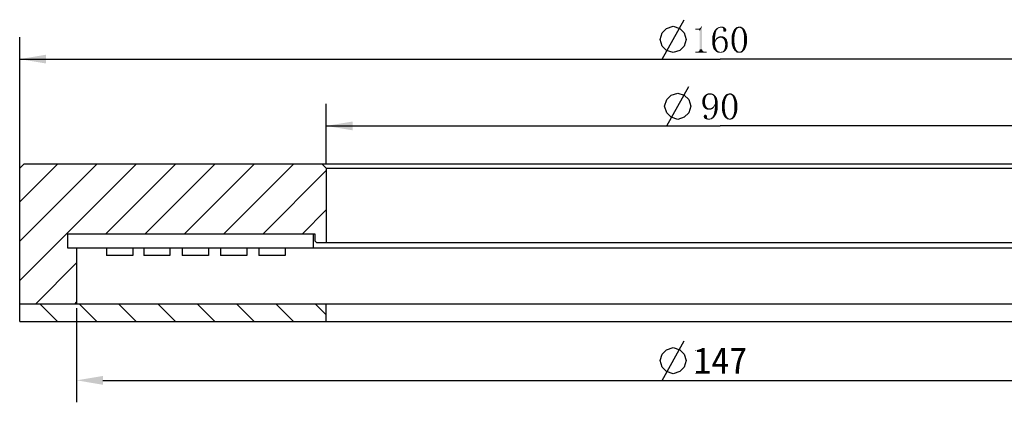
# Model space of a CAD drawing. Header units: millimetres. Extents: x 62 to 238, y 11 to 279.
# Tile 3 of 4: x 65 to 178, y 235 to 279. Entities that reach past the tile are written whole.
import ezdxf

# ---------------------------------------------------------------- set-up
doc = ezdxf.new("R2010")
doc.units = ezdxf.units.MM
doc.header["$LTSCALE"] = 23.1
doc.header["$PDMODE"] = 3
doc.header["$PDSIZE"] = 8
doc.layers.get('0').update_dxf_attribs({"linetype": 'CONTINUOUS'})
doc.layers.get('Defpoints').update_dxf_attribs({"linetype": 'CONTINUOUS'})
doc.layers.add('00_COMPONENTS', color=7, linetype='CONTINUOUS')
doc.layers.add('51__DRAFT_DIMS', color=7, linetype='CONTINUOUS')
doc.styles.get("Standard").update_dxf_attribs({"font": 'simfang.ttf'})
doc.dimstyles.new('DIMSTYLE_3', dxfattribs={"dimtxt": 3, "dimasz": 3, "dimexe": 2.5, "dimexo": 0.5, "dimgap": 0.75, "dimtad": 1, "dimdsep": 46, "dimtxsty": 'STANDARD', "dimblk": '_FILLED', "dimblk1": '_FILLED', "dimblk2": '_FILLED', "dimcen": 0.09, "dimclrt": 3, "dimazin": 2, "dimtp": 0.5, "dimtm": 0.5, "dimtfac": 1, "dimtofl": 0, "dimtmove": 0, "dimatfit": 3, "dimldrblk": '_FILLED', "dimfxl": 1, "dimtolj": 1, "dimarcsym": 0})
doc.dimstyles.new('DIMSTYLE_4', dxfattribs={"dimtxt": 3, "dimasz": 3, "dimexe": 2.5, "dimexo": 0.5, "dimgap": 0.75, "dimtad": 1, "dimdsep": 46, "dimtxsty": 'STANDARD', "dimblk": '_FILLED', "dimblk1": '_FILLED', "dimblk2": '_FILLED', "dimcen": 0.09, "dimclrt": 3, "dimazin": 2, "dimtp": 0.3, "dimtm": 0.3, "dimtfac": 1, "dimtofl": 0, "dimtmove": 0, "dimatfit": 3, "dimldrblk": '_FILLED', "dimfxl": 1, "dimtolj": 1, "dimarcsym": 0})

# ---------------------------------------------------------------- blocks, each defined once
blk = doc.blocks.new('_FILLED')
at = {"color": 0, "linetype": 'ByBlock'}
blk.add_solid([(0, 0), (-1, 0.167), (-1, -0.167)], dxfattribs=at)
blk = doc.blocks.new('*D3')
at = {"layer": '51__DRAFT_DIMS', "color": 4}
for p, q in [((65.29, 261.22), (65.29, 277.15)), ((225.29, 261.22), (225.29, 277.15)), ((65.29, 274.65), (145.29, 274.65)), ((225.29, 274.65), (145.29, 274.65))]:
    blk.add_line(p, q, dxfattribs=at)
at = {"layer": '51__DRAFT_DIMS', "color": 4, "xscale": 3, "yscale": 3, "zscale": 3, "rotation": 180}
blk.add_blockref('_FILLED', (65.29, 274.65), dxfattribs=at)
at = {"layer": '51__DRAFT_DIMS', "color": 4, "xscale": 3, "yscale": 3, "zscale": 3}
blk.add_blockref('_FILLED', (225.29, 274.65), dxfattribs=at)
blk = doc.blocks.new('*D4')
at = {"layer": '51__DRAFT_DIMS', "color": 4}
for p, q in [((100.29, 262.72), (100.29, 269.53)), ((190.29, 262.72), (190.29, 269.53)), ((100.29, 267.03), (145.29, 267.03)), ((190.29, 267.03), (145.29, 267.03))]:
    blk.add_line(p, q, dxfattribs=at)
at = {"layer": '51__DRAFT_DIMS', "color": 4, "xscale": 3, "yscale": 3, "zscale": 3, "rotation": 180}
blk.add_blockref('_FILLED', (100.29, 267.03), dxfattribs=at)
at = {"layer": '51__DRAFT_DIMS', "color": 4, "xscale": 3, "yscale": 3, "zscale": 3}
blk.add_blockref('_FILLED', (190.29, 267.03), dxfattribs=at)
blk = doc.blocks.new('*D7')
at = {"layer": '51__DRAFT_DIMS', "color": 0, "lineweight": -2}
for p, q in [((71.79, 246.22), (71.79, 235.5)), ((218.79, 246.22), (218.79, 235.5)), ((74.79, 238), (215.79, 238))]:
    blk.add_line(p, q, dxfattribs=at)
at = {"layer": 'Defpoints', "color": 0}
for p in [(71.79, 246.72), (218.79, 246.72), (218.79, 238)]:
    blk.add_point(p, dxfattribs=at)
at = {"layer": '51__DRAFT_DIMS', "color": 0, "linetype": 'ByBlock', "lineweight": -2, "xscale": 3, "yscale": 3, "zscale": 3, "rotation": 180}
blk.add_blockref('_FILLED', (71.79, 238), dxfattribs=at)
at = {"layer": '51__DRAFT_DIMS', "color": 0, "linetype": 'ByBlock', "lineweight": -2, "xscale": 3, "yscale": 3, "zscale": 3}
blk.add_blockref('_FILLED', (218.79, 238), dxfattribs=at)
at = {"layer": '51__DRAFT_DIMS', "color": 3, "insert": (145.29, 240.26), "char_height": 3, "attachment_point": 5}
blk.add_mtext('\\A1;147', dxfattribs=at)

msp = doc.modelspace()

# ---------------------------------------------------------------- hatches: boundary and pattern name
h = msp.add_hatch()
h.set_pattern_fill('ANSI31', color=256)
h.paths.add_polyline_path([(65.78663, 262.71933), (65.28663, 262.21933), (65.28663, 246.71933), (71.78663, 246.71933), (71.78663, 253.11933), (70.72766, 253.11933), (70.72766, 254.71933), (98.78663, 254.71933), (98.98663, 254.71933), (98.98663, 253.91933), (99.18663, 253.71933), (100.28663, 253.71933), (100.28663, 262.21933), (99.78663, 262.71933)])
h.paths.add_polyline_path([(225.28663, 246.71933), (225.28663, 262.21933), (224.78663, 262.71933), (190.78663, 262.71933), (190.28663, 262.21933), (190.28663, 253.71933), (191.38663, 253.71933), (191.58663, 253.91933), (191.58663, 254.71933), (191.78663, 254.71933), (219.8456, 254.71933), (219.8456, 253.11933), (218.78663, 253.11933), (218.78663, 246.71933)])
h = msp.add_hatch()
h.set_pattern_fill('ANSI31', color=256, angle=90)
h.paths.add_polyline_path([(225.28663, 246.71933), (218.78663, 246.71933), (190.28663, 246.71933), (190.28663, 244.71933), (225.28663, 244.71933)])
h.paths.add_polyline_path([(65.28663, 246.71933), (65.28663, 244.71933), (100.28663, 244.71933), (100.28663, 246.71933), (71.78663, 246.71933)])

# ---------------------------------------------------------------- linework, layer by layer
at = {"layer": '00_COMPONENTS', "color": 7}
for p, q in [((65.78663, 262.71933), (65.28663, 262.21933)), ((65.28663, 244.71933), (65.28663, 262.21933)), ((65.78663, 262.71933), (224.78663, 262.71933)), ((100.28663, 262.21933), (99.78663, 262.71933)), ((100.28663, 262.21933), (100.28663, 253.71933)), ((100.28663, 262.21933), (190.28663, 262.21933)), ((70.72766, 254.71933), (70.72766, 253.11933)), ((70.72766, 254.71933), (98.98663, 254.71933)), ((98.78663, 254.71933), (98.78659, 253.11933)), ((98.98663, 254.71933), (98.98663, 253.91933)), ((70.72766, 253.11933), (219.8456, 253.11933)), ((71.78663, 253.11933), (71.78663, 246.71933)), ((75.18549, 253.11933), (75.18549, 252.24453)), ((75.19153, 253.11933), (75.19153, 252.24453)), ((78.18871, 253.11933), (78.18871, 252.24453)), ((79.44528, 253.11933), (79.44528, 252.24453)), ((79.45132, 253.11933), (79.45132, 252.24453)), ((82.4485, 253.11933), (82.4485, 252.24453)), ((83.82878, 253.11933), (83.82878, 252.24453)), ((83.83482, 253.11933), (83.83482, 252.24453)), ((86.832, 253.11933), (86.832, 252.24453)), ((88.21228, 253.11933), (88.21228, 252.24453)), ((88.21831, 253.11933), (88.21831, 252.24453)), ((91.21549, 253.11933), (91.21549, 252.24453)), ((92.59577, 253.11933), (92.59577, 252.24453)), ((92.60181, 253.11933), (92.60181, 252.24453)), ((95.59899, 253.11933), (95.59899, 252.24453)), ((99.18663, 253.71933), (98.98663, 253.91933)), ((99.18663, 253.71933), (191.38663, 253.71933)), ((78.18871, 252.24453), (75.18549, 252.24453)), ((82.4485, 252.24453), (79.44528, 252.24453)), ((86.832, 252.24453), (83.82878, 252.24453)), ((91.21549, 252.24453), (88.21228, 252.24453)), ((95.59899, 252.24453), (92.59577, 252.24453)), ((65.28663, 246.71933), (225.28663, 246.71933)), ((100.28663, 244.71933), (100.28663, 246.71933)), ((65.28663, 244.71933), (225.28663, 244.71933))]:
    msp.add_line(p, q, dxfattribs=at)
at = {"layer": '51__DRAFT_DIMS', "color": 3}
for p, q in [((138.65466, 274.64619), (141.15465, 279.14619)), ((139.17918, 267.02571), (141.67918, 271.52571)), ((138.65466, 237.99705), (141.15465, 242.49705))]:
    msp.add_line(p, q, dxfattribs=at)
for points in [[(138.40465, 276.89618), (138.65466, 277.64617), (139.15466, 278.14618), (139.90466, 278.39619), (140.65465, 278.14618), (141.15465, 277.64617), (141.40466, 276.89618), (141.15465, 276.14618), (140.65465, 275.64617), (139.90466, 275.39618), (139.15466, 275.64617), (138.65466, 276.14618), (138.40465, 276.89618)], [(138.92917, 269.2757), (139.17918, 270.02569), (139.67918, 270.5257), (140.42918, 270.77571), (141.17918, 270.5257), (141.67918, 270.02569), (141.92918, 269.2757), (141.67918, 268.5257), (141.17918, 268.02569), (140.42918, 267.7757), (139.67918, 268.02569), (139.17918, 268.5257), (138.92917, 269.2757)], [(138.40465, 240.24704), (138.65466, 240.99703), (139.15466, 241.49704), (139.90466, 241.74706), (140.65465, 241.49704), (141.15465, 240.99703), (141.40466, 240.24704), (141.15465, 239.49704), (140.65465, 238.99704), (139.90466, 238.74705), (139.15466, 238.99704), (138.65466, 239.49704), (138.40465, 240.24704)]]:
    msp.add_lwpolyline(points, dxfattribs=at)
for points in [[(142.45069, 277.99775), (142.80225, 278.11494), (142.87257, 278.13837)], [(142.75538, 277.99775), (142.45069, 277.99775), (142.87257, 278.13837)], [(142.7085, 278.11494), (142.80225, 278.11494), (142.45069, 277.99775)], [(142.61475, 278.11494), (142.7085, 278.11494), (142.45069, 277.99775)], [(142.61475, 278.11494), (142.45069, 277.99775), (142.45069, 278.11494)], [(142.75538, 277.99775), (142.94288, 278.16181), (143.01319, 278.20869)], [(142.84913, 277.99775), (142.75538, 277.99775), (143.01319, 278.20869)], [(142.75538, 277.99775), (142.87257, 278.13837), (142.94288, 278.16181)], [(142.84913, 277.99775), (143.01319, 278.20869), (143.20069, 278.37275)], [(142.896, 277.95087), (142.84913, 277.99775), (143.20069, 278.37275)], [(142.91944, 277.904), (142.896, 277.95087), (143.20069, 278.37275)], [(142.94288, 277.85712), (142.91944, 277.904), (143.20069, 278.37275)], [(142.94288, 275.77119), (142.94288, 277.85712), (143.20069, 278.37275)], [(142.94288, 275.77119), (143.20069, 278.37275), (143.20069, 275.77119)], [(143.01319, 278.20869), (143.06007, 278.25556), (143.20069, 278.37275)], [(143.06007, 278.25556), (143.10694, 278.32587), (143.20069, 278.37275)], [(143.20069, 278.37275), (143.10694, 278.32587), (143.13038, 278.37275)], [(144.771, 277.69306), (144.46632, 277.57587), (144.53663, 277.7165)], [(144.81788, 277.81025), (144.53663, 277.7165), (144.5835, 277.83369)], [(144.53663, 277.7165), (144.81788, 277.81025), (144.771, 277.69306)], [(144.84132, 277.904), (144.5835, 277.83369), (144.65382, 277.95088)], [(144.5835, 277.83369), (144.84132, 277.904), (144.81788, 277.81025)], [(144.88819, 277.97431), (144.65382, 277.95088), (144.72413, 278.04463)], [(144.65382, 277.95088), (144.88819, 277.97431), (144.84132, 277.904)], [(145.00538, 278.0915), (144.72413, 278.04463), (144.81788, 278.11494)], [(144.72413, 278.04463), (145.00538, 278.0915), (144.88819, 277.97431)], [(145.12257, 278.18525), (144.81788, 278.11494), (144.91163, 278.20869)], [(144.81788, 278.11494), (145.12257, 278.18525), (145.00538, 278.0915)], [(145.26319, 278.23213), (144.91163, 278.20869), (145.00538, 278.25556)], [(144.91163, 278.20869), (145.26319, 278.23213), (145.12257, 278.18525)], [(145.75538, 278.279), (145.00538, 278.25556), (145.09913, 278.30244)], [(145.26319, 278.23213), (145.00538, 278.25556), (145.75538, 278.279)], [(145.66163, 278.32588), (145.09913, 278.30244), (145.21632, 278.32588)], [(145.09913, 278.30244), (145.66163, 278.32588), (145.75538, 278.279)], [(145.56788, 278.34931), (145.21632, 278.32588), (145.3335, 278.34931)], [(145.21632, 278.32588), (145.56788, 278.34931), (145.66163, 278.32588)], [(145.40382, 278.23213), (145.26319, 278.23213), (145.75538, 278.279)], [(145.3335, 278.34931), (145.45069, 278.37275), (145.56788, 278.34931)], [(145.45069, 278.23213), (145.40382, 278.23213), (145.75538, 278.279)], [(145.521, 278.23213), (145.45069, 278.23213), (145.75538, 278.279)], [(145.521, 278.23213), (145.75538, 278.279), (145.82569, 278.23213)], [(145.82569, 278.23213), (145.54444, 278.20869), (145.521, 278.23213)], [(145.59132, 278.20869), (145.54444, 278.20869), (145.82569, 278.23213)], [(145.59132, 278.20869), (145.82569, 278.23213), (145.896, 278.16181)], [(145.896, 278.16181), (145.61475, 278.13837), (145.59132, 278.20869)], [(145.63819, 278.0915), (145.61475, 278.13837), (145.896, 278.16181)], [(145.98975, 277.97431), (145.61475, 277.95088), (145.63819, 278.02119)], [(145.61475, 277.95088), (145.98975, 277.97431), (145.96632, 277.904)], [(145.96632, 277.904), (145.63819, 277.88056), (145.61475, 277.95088)], [(145.63819, 278.0915), (145.896, 278.16181), (145.94288, 278.0915)], [(145.94288, 278.0915), (145.96632, 278.04463), (145.63819, 278.02119)], [(145.94288, 278.0915), (145.63819, 278.02119), (145.63819, 278.0915)], [(145.63819, 278.02119), (145.96632, 278.04463), (145.98975, 277.97431)], [(145.63819, 277.88056), (145.96632, 277.904), (145.94288, 277.83369)], [(145.94288, 277.83369), (145.66163, 277.81025), (145.63819, 277.88056)], [(145.7085, 277.78681), (145.66163, 277.81025), (145.94288, 277.83369)], [(145.80225, 277.78681), (145.7085, 277.78681), (145.94288, 277.83369)], [(145.80225, 277.78681), (145.94288, 277.83369), (145.87257, 277.78681)], [(146.97413, 277.64619), (146.66944, 277.59931), (146.71632, 277.7165)], [(146.71632, 277.7165), (146.76319, 277.83369), (147.06788, 277.85713)], [(146.71632, 277.7165), (147.06788, 277.85713), (146.97413, 277.64619)], [(147.09132, 277.95088), (147.06788, 277.85713), (146.76319, 277.83369)], [(147.09132, 277.95088), (146.76319, 277.83369), (146.81007, 277.95088)], [(147.13819, 278.02119), (146.81007, 277.95088), (146.88038, 278.04462)], [(146.81007, 277.95088), (147.13819, 278.02119), (147.09132, 277.95088)], [(147.23194, 278.13838), (147.18507, 278.0915), (146.88038, 278.04462)], [(147.23194, 278.13838), (146.88038, 278.04462), (146.95069, 278.13838)], [(146.88038, 278.04462), (147.18507, 278.0915), (147.13819, 278.02119)], [(147.34913, 278.20869), (147.30225, 278.16181), (146.95069, 278.13838)], [(147.34913, 278.20869), (146.95069, 278.13838), (147.021, 278.20869)], [(146.95069, 278.13838), (147.30225, 278.16181), (147.23194, 278.13838)], [(147.81788, 278.25556), (147.46632, 278.23212), (147.021, 278.20869)], [(147.81788, 278.25556), (147.021, 278.20869), (147.09132, 278.25556)], [(147.34913, 278.20869), (147.021, 278.20869), (147.46632, 278.23212)], [(147.72413, 278.30244), (147.09132, 278.25556), (147.18507, 278.30244)], [(147.09132, 278.25556), (147.72413, 278.30244), (147.81788, 278.25556)], [(147.18507, 278.30244), (147.27882, 278.32587), (147.65382, 278.34931)], [(147.18507, 278.30244), (147.65382, 278.34931), (147.72413, 278.30244)], [(147.56007, 278.34931), (147.65382, 278.34931), (147.27882, 278.32587)], [(147.56007, 278.34931), (147.27882, 278.32587), (147.37257, 278.34931)], [(147.34913, 278.20869), (147.46632, 278.23212), (147.396, 278.20869)], [(147.37257, 278.34931), (147.46632, 278.37275), (147.56007, 278.34931)], [(147.53663, 278.20869), (147.46632, 278.23212), (147.81788, 278.25556)], [(147.5835, 278.20869), (147.53663, 278.20869), (147.81788, 278.25556)], [(147.5835, 278.20869), (147.81788, 278.25556), (147.88819, 278.20869)], [(147.88819, 278.20869), (147.65382, 278.16181), (147.5835, 278.20869)], [(147.70069, 278.13838), (147.65382, 278.16181), (147.88819, 278.20869)], [(147.70069, 278.13838), (147.88819, 278.20869), (147.9585, 278.13838)], [(147.9585, 278.13838), (147.74757, 278.0915), (147.70069, 278.13838)], [(147.74757, 278.0915), (147.9585, 278.13838), (148.02882, 278.06806)], [(148.02882, 278.06806), (147.79444, 278.02119), (147.74757, 278.0915)], [(147.79444, 278.02119), (148.02882, 278.06806), (148.09913, 277.97431)], [(148.09913, 277.97431), (147.84132, 277.95088), (147.79444, 278.02119)], [(147.86475, 277.85713), (147.84132, 277.95088), (148.09913, 277.97431)], [(147.86475, 277.85713), (148.09913, 277.97431), (148.146, 277.85713)], [(148.146, 277.85713), (147.93507, 277.64619), (147.86475, 277.85713)], [(148.146, 277.85713), (148.19288, 277.73994), (147.93507, 277.64619)], [(147.93507, 277.64619), (148.19288, 277.73994), (148.23975, 277.62275)], [(144.70069, 277.22431), (144.37257, 277.10713), (144.396, 277.27119)], [(144.37257, 277.10713), (144.70069, 277.22431), (144.70069, 277.03681)], [(144.70069, 277.03681), (144.37257, 276.91963), (144.37257, 277.10713)], [(144.37257, 276.91963), (144.70069, 277.03681), (144.70069, 276.80244)], [(144.70069, 276.80244), (144.37257, 276.73212), (144.37257, 276.91963)], [(144.37257, 276.73212), (144.70069, 276.80244), (144.84132, 276.82587)], [(144.37257, 276.73212), (144.84132, 276.82587), (144.771, 276.70869)], [(144.771, 276.70869), (144.37257, 276.56806), (144.37257, 276.73212)], [(144.37257, 276.56806), (144.771, 276.70869), (144.70069, 276.54463)], [(144.72413, 277.38837), (144.396, 277.27119), (144.44288, 277.43525)], [(144.396, 277.27119), (144.72413, 277.38837), (144.70069, 277.22431)], [(144.74757, 277.55244), (144.44288, 277.43525), (144.46632, 277.57587)], [(144.44288, 277.43525), (144.74757, 277.55244), (144.72413, 277.38837)], [(144.46632, 277.57587), (144.771, 277.69306), (144.74757, 277.55244)], [(144.91163, 276.91963), (144.84132, 276.82587), (144.70069, 276.80244)], [(144.91163, 276.91963), (144.70069, 276.80244), (144.74757, 276.91963)], [(144.98194, 276.9665), (144.74757, 276.91963), (144.81788, 277.01337)], [(144.74757, 276.91963), (144.98194, 276.9665), (144.91163, 276.91963)], [(145.23975, 277.08369), (145.16944, 277.06025), (144.81788, 277.01337)], [(145.23975, 277.08369), (144.81788, 277.01337), (144.88819, 277.08369)], [(145.16944, 277.06025), (145.07569, 277.03681), (144.81788, 277.01337)], [(144.81788, 277.01337), (145.07569, 277.03681), (144.98194, 276.9665)], [(145.77882, 277.154), (145.84913, 277.10713), (144.88819, 277.08369)], [(145.77882, 277.154), (144.88819, 277.08369), (144.98194, 277.154)], [(145.23975, 277.08369), (144.88819, 277.08369), (145.84913, 277.10713)], [(145.7085, 277.20088), (144.98194, 277.154), (145.07569, 277.20088)], [(144.98194, 277.154), (145.7085, 277.20088), (145.77882, 277.154)], [(145.63819, 277.22431), (145.07569, 277.20088), (145.16944, 277.22431)], [(145.07569, 277.20088), (145.63819, 277.22431), (145.7085, 277.20088)], [(145.45069, 277.24775), (145.54444, 277.24775), (145.16944, 277.22431)], [(145.45069, 277.24775), (145.16944, 277.22431), (145.26319, 277.24775)], [(145.16944, 277.22431), (145.54444, 277.24775), (145.63819, 277.22431)], [(145.3335, 277.08369), (145.23975, 277.08369), (145.84913, 277.10713)], [(145.26319, 277.24775), (145.35694, 277.27119), (145.45069, 277.24775)], [(145.45069, 277.08369), (145.3335, 277.08369), (145.84913, 277.10713)], [(145.45069, 277.08369), (145.84913, 277.10713), (145.896, 277.06025)], [(145.896, 277.06025), (145.54444, 277.03681), (145.45069, 277.08369)], [(145.61475, 276.98994), (145.54444, 277.03681), (145.896, 277.06025)], [(145.61475, 276.98994), (145.896, 277.06025), (145.96632, 276.98994)], [(145.96632, 276.98994), (145.68507, 276.89619), (145.61475, 276.98994)], [(145.68507, 276.89619), (145.96632, 276.98994), (146.03663, 276.84931)], [(146.03663, 276.84931), (145.75538, 276.80244), (145.68507, 276.89619)], [(145.75538, 276.80244), (146.03663, 276.84931), (146.0835, 276.68525)], [(146.0835, 276.68525), (145.80225, 276.66181), (145.75538, 276.80244)], [(145.80225, 276.66181), (146.0835, 276.68525), (146.13038, 276.54463)], [(146.13038, 276.54463), (145.82569, 276.52119), (145.80225, 276.66181)], [(146.57569, 277.17744), (146.59913, 277.3415), (146.92725, 277.41181)], [(146.57569, 277.17744), (146.92725, 277.41181), (146.90382, 277.154)], [(146.90382, 277.154), (146.57569, 277.03681), (146.57569, 277.17744)], [(146.57569, 276.87275), (146.57569, 277.03681), (146.90382, 277.154)], [(146.57569, 276.87275), (146.90382, 277.154), (146.90382, 276.87275)], [(146.90382, 276.87275), (146.57569, 276.68525), (146.57569, 276.87275)], [(146.57569, 276.68525), (146.90382, 276.87275), (146.90382, 276.56806)], [(146.90382, 276.56806), (146.57569, 276.52119), (146.57569, 276.68525)], [(146.92725, 277.41181), (146.59913, 277.3415), (146.62257, 277.48213)], [(146.62257, 277.48213), (146.66944, 277.59931), (146.97413, 277.64619)], [(146.62257, 277.48213), (146.97413, 277.64619), (146.92725, 277.41181)], [(148.23975, 277.62275), (147.98194, 277.41181), (147.93507, 277.64619)], [(148.23975, 277.62275), (148.28663, 277.48213), (147.98194, 277.41181)], [(147.98194, 277.41181), (148.28663, 277.48213), (148.31007, 277.3415)], [(148.31007, 277.3415), (148.00538, 277.154), (147.98194, 277.41181)], [(148.31007, 277.3415), (148.3335, 277.20087), (148.00538, 277.154)], [(148.00538, 277.154), (148.3335, 277.20087), (148.3335, 277.03681)], [(148.3335, 277.03681), (148.00538, 276.87275), (148.00538, 277.154)], [(148.00538, 276.87275), (148.3335, 277.03681), (148.3335, 276.87275)], [(148.3335, 276.87275), (148.3335, 276.68525), (148.00538, 276.56806)], [(148.3335, 276.87275), (148.00538, 276.56806), (148.00538, 276.87275)], [(148.00538, 276.56806), (148.3335, 276.68525), (148.3335, 276.52119)], [(143.52882, 275.48994), (143.71632, 275.48994), (142.45069, 275.39619)], [(143.4585, 275.48994), (143.52882, 275.48994), (142.45069, 275.39619)], [(142.68507, 275.48994), (143.4585, 275.48994), (142.45069, 275.39619)], [(142.61475, 275.48994), (142.68507, 275.48994), (142.45069, 275.39619)], [(142.61475, 275.48994), (142.45069, 275.39619), (142.45069, 275.48994)], [(142.45069, 275.39619), (143.71632, 275.48994), (143.71632, 275.39619)], [(143.38819, 275.51337), (142.68507, 275.48994), (142.75538, 275.51337)], [(142.68507, 275.48994), (143.38819, 275.51337), (143.4585, 275.48994)], [(143.34132, 275.53681), (142.75538, 275.51337), (142.80225, 275.53681)], [(142.75538, 275.51337), (143.34132, 275.53681), (143.38819, 275.51337)], [(143.29444, 275.56025), (142.80225, 275.53681), (142.84913, 275.56025)], [(142.80225, 275.53681), (143.29444, 275.56025), (143.34132, 275.53681)], [(143.24757, 275.60712), (142.84913, 275.56025), (142.896, 275.60712)], [(142.84913, 275.56025), (143.24757, 275.60712), (143.29444, 275.56025)], [(143.22413, 275.654), (142.896, 275.60712), (142.91944, 275.654)], [(142.896, 275.60712), (143.22413, 275.654), (143.24757, 275.60712)], [(143.20069, 275.77119), (142.91944, 275.70087), (142.94288, 275.77119)], [(142.91944, 275.70087), (143.20069, 275.77119), (143.22413, 275.70087)], [(143.22413, 275.70087), (142.91944, 275.654), (142.91944, 275.70087)], [(142.91944, 275.654), (143.22413, 275.70087), (143.22413, 275.654)], [(144.70069, 276.54463), (144.37257, 276.404), (144.37257, 276.56806)], [(144.37257, 276.404), (144.70069, 276.54463), (144.70069, 276.31025)], [(144.70069, 276.31025), (144.396, 276.26337), (144.37257, 276.404)], [(144.41944, 276.14619), (144.396, 276.26337), (144.70069, 276.31025)], [(144.41944, 276.14619), (144.70069, 276.31025), (144.72413, 276.09931)], [(144.72413, 276.09931), (144.46632, 276.00556), (144.41944, 276.14619)], [(144.46632, 276.00556), (144.72413, 276.09931), (144.79444, 275.91181)], [(144.79444, 275.91181), (144.48975, 275.88837), (144.46632, 276.00556)], [(144.53663, 275.79462), (144.48975, 275.88837), (144.79444, 275.91181)], [(144.53663, 275.79462), (144.79444, 275.91181), (144.86475, 275.74775)], [(144.86475, 275.74775), (144.60694, 275.70087), (144.53663, 275.79462)], [(144.67725, 275.63056), (144.60694, 275.70087), (144.86475, 275.74775)], [(144.67725, 275.63056), (144.86475, 275.74775), (144.9585, 275.63056)], [(144.9585, 275.63056), (144.74757, 275.56025), (144.67725, 275.63056)], [(144.74757, 275.56025), (144.9585, 275.63056), (145.07569, 275.53681)], [(145.07569, 275.53681), (144.81788, 275.48994), (144.74757, 275.56025)], [(144.81788, 275.48994), (145.07569, 275.53681), (145.19288, 275.48994)], [(145.19288, 275.48994), (144.91163, 275.44306), (144.81788, 275.48994)], [(145.19288, 275.48994), (145.31007, 275.4665), (144.91163, 275.44306)], [(144.91163, 275.44306), (145.31007, 275.4665), (145.75538, 275.48994)], [(144.91163, 275.44306), (145.75538, 275.48994), (145.61475, 275.41962)], [(145.75538, 275.48994), (145.31007, 275.4665), (145.42725, 275.48994)], [(145.75538, 275.48994), (145.42725, 275.48994), (145.54444, 275.51337)], [(145.54444, 275.51337), (145.63819, 275.58369), (145.896, 275.60712)], [(145.54444, 275.51337), (145.896, 275.60712), (145.75538, 275.48994)], [(145.896, 275.60712), (145.63819, 275.58369), (145.7085, 275.654)], [(145.94288, 275.67744), (145.7085, 275.654), (145.73194, 275.72431)], [(145.7085, 275.654), (145.94288, 275.67744), (145.896, 275.60712)], [(145.98975, 275.74775), (145.73194, 275.72431), (145.75538, 275.77119)], [(145.73194, 275.72431), (145.98975, 275.74775), (145.94288, 275.67744)], [(146.03663, 275.81806), (145.75538, 275.77119), (145.77882, 275.8415)], [(145.75538, 275.77119), (146.03663, 275.81806), (145.98975, 275.74775)], [(146.0835, 275.91181), (145.77882, 275.8415), (145.80225, 275.93525)], [(145.77882, 275.8415), (146.0835, 275.91181), (146.03663, 275.81806)], [(146.10694, 276.00556), (145.80225, 275.93525), (145.82569, 276.029)], [(145.80225, 275.93525), (146.10694, 276.00556), (146.0835, 275.91181)], [(145.84913, 276.35713), (145.82569, 276.52119), (146.13038, 276.54463)], [(146.13038, 276.23994), (145.82569, 276.12275), (145.84913, 276.23994)], [(145.82569, 276.12275), (146.13038, 276.23994), (146.13038, 276.12275)], [(146.13038, 276.12275), (145.82569, 276.029), (145.82569, 276.12275)], [(145.82569, 276.029), (146.13038, 276.12275), (146.10694, 276.00556)], [(145.84913, 276.35713), (146.13038, 276.54463), (146.13038, 276.35713)], [(146.13038, 276.35713), (145.84913, 276.23994), (145.84913, 276.35713)], [(145.84913, 276.23994), (146.13038, 276.35713), (146.13038, 276.23994)], [(146.59913, 276.38056), (146.57569, 276.52119), (146.90382, 276.56806)], [(146.59913, 276.38056), (146.90382, 276.56806), (146.92725, 276.28681)], [(146.92725, 276.28681), (146.62257, 276.2165), (146.59913, 276.38056)], [(146.66944, 276.09931), (146.62257, 276.2165), (146.92725, 276.28681)], [(146.66944, 276.09931), (146.92725, 276.28681), (146.97413, 276.05244)], [(146.97413, 276.05244), (146.71632, 275.95869), (146.66944, 276.09931)], [(146.76319, 275.8415), (146.71632, 275.95869), (146.97413, 276.05244)], [(146.76319, 275.8415), (146.97413, 276.05244), (147.06788, 275.8415)], [(147.06788, 275.8415), (146.8335, 275.74775), (146.76319, 275.8415)], [(147.06788, 275.8415), (147.09132, 275.77119), (146.8335, 275.74775)], [(146.8335, 275.74775), (147.09132, 275.77119), (147.13819, 275.70088)], [(147.13819, 275.70088), (146.88038, 275.654), (146.8335, 275.74775)], [(146.88038, 275.654), (147.13819, 275.70088), (147.18507, 275.63056)], [(147.18507, 275.63056), (146.95069, 275.58369), (146.88038, 275.654)], [(146.95069, 275.58369), (147.18507, 275.63056), (147.23194, 275.58369)], [(147.23194, 275.58369), (147.04444, 275.51338), (146.95069, 275.58369)], [(147.23194, 275.58369), (147.30225, 275.53681), (147.04444, 275.51338)], [(147.04444, 275.51338), (147.30225, 275.53681), (147.34913, 275.51338)], [(147.34913, 275.51338), (147.11475, 275.44306), (147.04444, 275.51338)], [(147.34913, 275.51338), (147.396, 275.48994), (147.11475, 275.44306)], [(147.11475, 275.44306), (147.51319, 275.48994), (147.88819, 275.51338)], [(147.11475, 275.44306), (147.88819, 275.51338), (147.81788, 275.44306)], [(147.46632, 275.48994), (147.51319, 275.48994), (147.11475, 275.44306)], [(147.396, 275.48994), (147.46632, 275.48994), (147.11475, 275.44306)], [(147.88819, 275.51338), (147.51319, 275.48994), (147.5835, 275.51338)], [(147.5835, 275.51338), (147.63038, 275.53681), (147.9585, 275.58369)], [(147.5835, 275.51338), (147.9585, 275.58369), (147.88819, 275.51338)], [(147.9585, 275.58369), (147.63038, 275.53681), (147.70069, 275.58369)], [(147.70069, 275.58369), (147.74757, 275.63056), (148.02882, 275.654)], [(147.70069, 275.58369), (148.02882, 275.654), (147.9585, 275.58369)], [(148.02882, 275.654), (147.74757, 275.63056), (147.79444, 275.70088)], [(148.09913, 275.74775), (147.79444, 275.70088), (147.81788, 275.77119)], [(147.79444, 275.70088), (148.09913, 275.74775), (148.02882, 275.654)], [(147.81788, 275.77119), (147.86475, 275.8415), (148.146, 275.86494)], [(147.81788, 275.77119), (148.146, 275.86494), (148.09913, 275.74775)], [(148.19288, 275.98212), (147.86475, 275.8415), (147.93507, 276.05244)], [(148.19288, 275.98212), (148.146, 275.86494), (147.86475, 275.8415)], [(148.28663, 276.23994), (147.93507, 276.05244), (147.98194, 276.28681)], [(148.28663, 276.23994), (148.23975, 276.09931), (147.93507, 276.05244)], [(147.93507, 276.05244), (148.23975, 276.09931), (148.19288, 275.98212)], [(148.3335, 276.52119), (147.98194, 276.28681), (148.00538, 276.56806)], [(148.3335, 276.52119), (148.31007, 276.38056), (147.98194, 276.28681)], [(147.98194, 276.28681), (148.31007, 276.38056), (148.28663, 276.23994)], [(145.61475, 275.41962), (144.98194, 275.39619), (144.91163, 275.44306)], [(145.09913, 275.39619), (144.98194, 275.39619), (145.61475, 275.41962)], [(145.09913, 275.39619), (145.61475, 275.41962), (145.47413, 275.39619)], [(145.47413, 275.39619), (145.19288, 275.37275), (145.09913, 275.39619)], [(145.19288, 275.37275), (145.47413, 275.39619), (145.31007, 275.37275)], [(147.81788, 275.44306), (147.18507, 275.39619), (147.11475, 275.44306)], [(147.27882, 275.39619), (147.18507, 275.39619), (147.81788, 275.44306)], [(147.65382, 275.39619), (147.27882, 275.39619), (147.81788, 275.44306)], [(147.65382, 275.39619), (147.37257, 275.37275), (147.27882, 275.39619)], [(147.46632, 275.37275), (147.37257, 275.37275), (147.65382, 275.39619)], [(147.46632, 275.37275), (147.65382, 275.39619), (147.56007, 275.37275)], [(147.65382, 275.39619), (147.81788, 275.44306), (147.72413, 275.39619)], [(143.57569, 270.11946), (143.24757, 269.97883), (143.29444, 270.16633)], [(143.24757, 269.97883), (143.57569, 270.11946), (143.55225, 269.97883)], [(143.55225, 269.97883), (143.52882, 269.79133), (143.24757, 269.76789)], [(143.55225, 269.97883), (143.24757, 269.76789), (143.24757, 269.97883)], [(143.62257, 270.26008), (143.29444, 270.16633), (143.36475, 270.33039)], [(143.29444, 270.16633), (143.62257, 270.26008), (143.57569, 270.11946)], [(143.66944, 270.37727), (143.36475, 270.33039), (143.4585, 270.47102)], [(143.36475, 270.33039), (143.66944, 270.37727), (143.62257, 270.26008)], [(143.85694, 270.56477), (143.4585, 270.47102), (143.59913, 270.58821)], [(143.85694, 270.56477), (143.76319, 270.49446), (143.4585, 270.47102)], [(143.4585, 270.47102), (143.76319, 270.49446), (143.66944, 270.37727)], [(144.48975, 270.65852), (143.59913, 270.58821), (143.73975, 270.68196)], [(144.48975, 270.65852), (143.97413, 270.61165), (143.59913, 270.58821)], [(143.59913, 270.58821), (143.97413, 270.61165), (143.85694, 270.56477)], [(144.30225, 270.72883), (144.396, 270.70539), (143.73975, 270.68196)], [(144.2085, 270.72883), (144.30225, 270.72883), (143.73975, 270.68196)], [(144.2085, 270.72883), (143.73975, 270.68196), (143.90382, 270.72883)], [(143.73975, 270.68196), (144.396, 270.70539), (144.48975, 270.65852)], [(143.90382, 270.72883), (144.11475, 270.75227), (144.2085, 270.72883)], [(144.11475, 270.61165), (143.97413, 270.61165), (144.48975, 270.65852)], [(144.25538, 270.61165), (144.11475, 270.61165), (144.48975, 270.65852)], [(144.25538, 270.61165), (144.48975, 270.65852), (144.56007, 270.61165)], [(144.56007, 270.61165), (144.37257, 270.56477), (144.25538, 270.61165)], [(144.37257, 270.56477), (144.56007, 270.61165), (144.65382, 270.54133)], [(144.65382, 270.54133), (144.46632, 270.47102), (144.37257, 270.56477)], [(144.46632, 270.47102), (144.65382, 270.54133), (144.72413, 270.47102)], [(144.72413, 270.47102), (144.56007, 270.37727), (144.46632, 270.47102)], [(144.72413, 270.47102), (144.771, 270.40071), (144.56007, 270.37727)], [(144.56007, 270.37727), (144.771, 270.40071), (144.84132, 270.30696)], [(144.84132, 270.30696), (144.60694, 270.23664), (144.56007, 270.37727)], [(144.60694, 270.23664), (144.84132, 270.30696), (144.88819, 270.21321)], [(144.88819, 270.21321), (144.65382, 270.07258), (144.60694, 270.23664)], [(144.88819, 270.21321), (144.91163, 270.09602), (144.65382, 270.07258)], [(144.65382, 270.07258), (144.91163, 270.09602), (144.9585, 269.97883)], [(144.9585, 269.97883), (144.67725, 269.90852), (144.65382, 270.07258)], [(144.67725, 269.90852), (144.9585, 269.97883), (144.98194, 269.83821)], [(144.98194, 269.83821), (144.70069, 269.69758), (144.67725, 269.90852)], [(144.70069, 269.69758), (144.98194, 269.83821), (145.00538, 269.69758)], [(145.82569, 269.79133), (145.49757, 269.72102), (145.521, 269.86165)], [(145.521, 269.86165), (145.56788, 269.97883), (145.87257, 270.02571)], [(145.521, 269.86165), (145.87257, 270.02571), (145.82569, 269.79133)], [(145.87257, 270.02571), (145.56788, 269.97883), (145.61475, 270.09602)], [(145.61475, 270.09602), (145.66163, 270.21321), (145.96632, 270.23665)], [(145.61475, 270.09602), (145.96632, 270.23665), (145.87257, 270.02571)], [(145.98975, 270.3304), (145.96632, 270.23665), (145.66163, 270.21321)], [(145.98975, 270.3304), (145.66163, 270.21321), (145.7085, 270.3304)], [(146.03663, 270.40071), (145.7085, 270.3304), (145.77882, 270.42414)], [(145.7085, 270.3304), (146.03663, 270.40071), (145.98975, 270.3304)], [(146.13038, 270.5179), (146.0835, 270.47102), (145.77882, 270.42414)], [(146.13038, 270.5179), (145.77882, 270.42414), (145.84913, 270.5179)], [(145.77882, 270.42414), (146.0835, 270.47102), (146.03663, 270.40071)], [(146.24757, 270.58821), (146.20069, 270.54133), (145.84913, 270.5179)], [(146.24757, 270.58821), (145.84913, 270.5179), (145.91944, 270.58821)], [(145.84913, 270.5179), (146.20069, 270.54133), (146.13038, 270.5179)], [(146.71632, 270.63508), (146.36475, 270.61164), (145.91944, 270.58821)], [(146.71632, 270.63508), (145.91944, 270.58821), (145.98975, 270.63508)], [(146.24757, 270.58821), (145.91944, 270.58821), (146.36475, 270.61164)], [(146.62257, 270.68196), (145.98975, 270.63508), (146.0835, 270.68196)], [(145.98975, 270.63508), (146.62257, 270.68196), (146.71632, 270.63508)], [(146.0835, 270.68196), (146.17725, 270.70539), (146.55225, 270.72883)], [(146.0835, 270.68196), (146.55225, 270.72883), (146.62257, 270.68196)], [(146.4585, 270.72883), (146.55225, 270.72883), (146.17725, 270.70539)], [(146.4585, 270.72883), (146.17725, 270.70539), (146.271, 270.72883)], [(146.24757, 270.58821), (146.36475, 270.61164), (146.29444, 270.58821)], [(146.271, 270.72883), (146.36475, 270.75227), (146.4585, 270.72883)], [(146.43507, 270.58821), (146.36475, 270.61164), (146.71632, 270.63508)], [(146.48194, 270.58821), (146.43507, 270.58821), (146.71632, 270.63508)], [(146.48194, 270.58821), (146.71632, 270.63508), (146.78663, 270.58821)], [(146.78663, 270.58821), (146.55225, 270.54133), (146.48194, 270.58821)], [(146.59913, 270.5179), (146.55225, 270.54133), (146.78663, 270.58821)], [(146.59913, 270.5179), (146.78663, 270.58821), (146.85694, 270.5179)], [(146.85694, 270.5179), (146.646, 270.47102), (146.59913, 270.5179)], [(146.646, 270.47102), (146.85694, 270.5179), (146.92725, 270.44758)], [(146.92725, 270.44758), (146.69288, 270.40071), (146.646, 270.47102)], [(146.69288, 270.40071), (146.92725, 270.44758), (146.99757, 270.35383)], [(146.99757, 270.35383), (146.73975, 270.3304), (146.69288, 270.40071)], [(146.76319, 270.23665), (146.73975, 270.3304), (146.99757, 270.35383)], [(146.76319, 270.23665), (146.99757, 270.35383), (147.04444, 270.23665)], [(147.04444, 270.23665), (146.8335, 270.02571), (146.76319, 270.23665)], [(147.04444, 270.23665), (147.09132, 270.11946), (146.8335, 270.02571)], [(146.8335, 270.02571), (147.09132, 270.11946), (147.13819, 270.00227)], [(147.13819, 270.00227), (146.88038, 269.79133), (146.8335, 270.02571)], [(147.13819, 270.00227), (147.18507, 269.86165), (146.88038, 269.79133)], [(146.88038, 269.79133), (147.18507, 269.86165), (147.2085, 269.72102)], [(143.24757, 269.76789), (143.52882, 269.79133), (143.55225, 269.62727)], [(143.55225, 269.62727), (143.24757, 269.55696), (143.24757, 269.76789)], [(143.24757, 269.55696), (143.55225, 269.62727), (143.57569, 269.46321)], [(143.57569, 269.46321), (143.29444, 269.36946), (143.24757, 269.55696)], [(143.29444, 269.36946), (143.57569, 269.46321), (143.62257, 269.32258)], [(143.62257, 269.32258), (143.36475, 269.20539), (143.29444, 269.36946)], [(143.62257, 269.32258), (143.69288, 269.22883), (143.36475, 269.20539)], [(143.36475, 269.20539), (143.69288, 269.22883), (143.76319, 269.13508)], [(143.76319, 269.13508), (143.4585, 269.08821), (143.36475, 269.20539)], [(143.4585, 269.08821), (143.76319, 269.13508), (143.85694, 269.06477)], [(143.85694, 269.06477), (143.55225, 268.99446), (143.4585, 269.08821)], [(143.85694, 269.06477), (143.95069, 269.04133), (143.55225, 268.99446)], [(143.95069, 269.04133), (144.04444, 269.01789), (143.55225, 268.99446)], [(144.44288, 268.99446), (143.55225, 268.99446), (144.04444, 269.01789)], [(144.44288, 268.99446), (143.69288, 268.92414), (143.55225, 268.99446)], [(144.44288, 268.99446), (144.34913, 268.94758), (143.69288, 268.92414)], [(143.69288, 268.92414), (144.34913, 268.94758), (144.23194, 268.90071)], [(144.23194, 268.90071), (143.8335, 268.87727), (143.69288, 268.92414)], [(143.99757, 268.87727), (143.8335, 268.87727), (144.23194, 268.90071)], [(143.99757, 268.87727), (144.23194, 268.90071), (144.11475, 268.87727)], [(144.04444, 269.01789), (144.18507, 269.04133), (144.51319, 269.08821)], [(144.04444, 269.01789), (144.51319, 269.08821), (144.44288, 268.99446)], [(144.51319, 269.08821), (144.18507, 269.04133), (144.30225, 269.08821)], [(144.5835, 269.15852), (144.30225, 269.08821), (144.396, 269.15852)], [(144.30225, 269.08821), (144.5835, 269.15852), (144.51319, 269.08821)], [(144.63038, 269.25227), (144.396, 269.15852), (144.48975, 269.25227)], [(144.396, 269.15852), (144.63038, 269.25227), (144.5835, 269.15852)], [(144.70069, 269.34602), (144.48975, 269.25227), (144.5835, 269.36946)], [(144.48975, 269.25227), (144.70069, 269.34602), (144.63038, 269.25227)], [(145.00538, 269.39289), (144.5835, 269.36946), (144.65382, 269.48664)], [(144.70069, 269.34602), (144.5835, 269.36946), (145.00538, 269.39289)], [(144.93507, 268.73664), (144.60694, 268.66633), (144.65382, 268.80696)], [(144.60694, 268.66633), (144.93507, 268.73664), (144.91163, 268.59602)], [(145.00538, 269.55696), (144.65382, 269.48664), (144.67725, 269.60383)], [(144.65382, 269.48664), (145.00538, 269.55696), (145.00538, 269.39289)], [(145.00538, 269.06477), (144.65382, 268.97102), (144.67725, 269.15852)], [(144.65382, 268.97102), (145.00538, 269.06477), (144.98194, 268.90071)], [(144.98194, 268.90071), (144.65382, 268.80696), (144.65382, 268.97102)], [(144.65382, 268.80696), (144.98194, 268.90071), (144.93507, 268.73664)], [(145.00538, 269.69758), (144.67725, 269.60383), (144.70069, 269.69758)], [(144.67725, 269.60383), (145.00538, 269.69758), (145.00538, 269.55696)], [(145.00538, 269.22883), (144.67725, 269.15852), (144.70069, 269.34602)], [(144.67725, 269.15852), (145.00538, 269.22883), (145.00538, 269.06477)], [(144.70069, 269.34602), (145.00538, 269.39289), (145.00538, 269.22883)], [(145.47413, 269.55696), (145.49757, 269.72102), (145.82569, 269.79133)], [(145.47413, 269.55696), (145.82569, 269.79133), (145.80225, 269.53352)], [(145.80225, 269.53352), (145.47413, 269.41633), (145.47413, 269.55696)], [(145.47413, 269.25227), (145.47413, 269.41633), (145.80225, 269.53352)], [(145.47413, 269.25227), (145.80225, 269.53352), (145.80225, 269.25227)], [(145.80225, 269.25227), (145.47413, 269.06477), (145.47413, 269.25227)], [(145.47413, 269.06477), (145.80225, 269.25227), (145.80225, 268.94758)], [(145.80225, 268.94758), (145.47413, 268.90071), (145.47413, 269.06477)], [(145.49757, 268.76008), (145.47413, 268.90071), (145.80225, 268.94758)], [(145.49757, 268.76008), (145.80225, 268.94758), (145.82569, 268.66633)], [(145.82569, 268.66633), (145.521, 268.59602), (145.49757, 268.76008)], [(147.2085, 269.72102), (146.90382, 269.53352), (146.88038, 269.79133)], [(147.23194, 268.90071), (146.88038, 268.66633), (146.90382, 268.94758)], [(147.23194, 268.90071), (147.2085, 268.76008), (146.88038, 268.66633)], [(146.88038, 268.66633), (147.2085, 268.76008), (147.18507, 268.61946)], [(147.2085, 269.72102), (147.23194, 269.58039), (146.90382, 269.53352)], [(146.90382, 269.53352), (147.23194, 269.58039), (147.23194, 269.41633)], [(147.23194, 269.41633), (146.90382, 269.25227), (146.90382, 269.53352)], [(146.90382, 269.25227), (147.23194, 269.41633), (147.23194, 269.25227)], [(147.23194, 269.25227), (147.23194, 269.06477), (146.90382, 268.94758)], [(147.23194, 269.25227), (146.90382, 268.94758), (146.90382, 269.25227)], [(146.90382, 268.94758), (147.23194, 269.06477), (147.23194, 268.90071)], [(143.76319, 268.15071), (143.38819, 268.10383), (143.41163, 268.17414)], [(143.38819, 268.10383), (143.76319, 268.15071), (143.76319, 268.05696)], [(143.76319, 268.05696), (143.41163, 268.03352), (143.38819, 268.10383)], [(143.71632, 268.24446), (143.41163, 268.17414), (143.43507, 268.24446)], [(143.41163, 268.17414), (143.71632, 268.24446), (143.76319, 268.15071)], [(143.41163, 268.03352), (143.76319, 268.05696), (143.76319, 267.98665)], [(143.76319, 267.98665), (143.43507, 267.96321), (143.41163, 268.03352)], [(143.71632, 268.2679), (143.43507, 268.24446), (143.4585, 268.2679)], [(143.43507, 268.24446), (143.71632, 268.2679), (143.71632, 268.24446)], [(143.43507, 267.96321), (143.76319, 267.98665), (143.78663, 267.93977)], [(143.78663, 267.93977), (143.48194, 267.8929), (143.43507, 267.96321)], [(143.66944, 268.29133), (143.4585, 268.2679), (143.50538, 268.29133)], [(143.4585, 268.2679), (143.66944, 268.29133), (143.71632, 268.2679)], [(143.78663, 267.93977), (143.78663, 267.91633), (143.48194, 267.8929)], [(143.48194, 267.8929), (143.78663, 267.91633), (143.81007, 267.8929)], [(143.81007, 267.8929), (143.55225, 267.82258), (143.48194, 267.8929)], [(143.59913, 268.31477), (143.646, 268.31477), (143.50538, 268.29133)], [(143.59913, 268.31477), (143.50538, 268.29133), (143.55225, 268.31477)], [(143.50538, 268.29133), (143.646, 268.31477), (143.66944, 268.29133)], [(143.81007, 267.8929), (143.8335, 267.86946), (143.55225, 267.82258)], [(143.88038, 267.86946), (143.97413, 267.84602), (143.55225, 267.82258)], [(143.8335, 267.86946), (143.88038, 267.86946), (143.55225, 267.82258)], [(144.04444, 267.84602), (144.396, 267.84602), (143.55225, 267.82258)], [(143.97413, 267.84602), (144.04444, 267.84602), (143.55225, 267.82258)], [(143.646, 267.79915), (143.55225, 267.82258), (144.396, 267.84602)], [(143.646, 267.79915), (144.396, 267.84602), (144.30225, 267.79915)], [(144.30225, 267.79915), (143.73975, 267.77571), (143.646, 267.79915)], [(143.73975, 267.77571), (144.30225, 267.79915), (144.18507, 267.77571)], [(144.18507, 267.77571), (143.8335, 267.75227), (143.73975, 267.77571)], [(143.95069, 267.75227), (143.8335, 267.75227), (144.18507, 267.77571)], [(143.95069, 267.75227), (144.18507, 267.77571), (144.06788, 267.75227)], [(144.04444, 267.84602), (144.11475, 267.86946), (144.48975, 267.91633)], [(144.04444, 267.84602), (144.48975, 267.91633), (144.396, 267.84602)], [(144.11475, 267.86946), (144.18507, 267.8929), (144.48975, 267.91633)], [(144.48975, 267.91633), (144.18507, 267.8929), (144.25538, 267.93977)], [(144.5835, 267.98665), (144.25538, 267.93977), (144.30225, 267.98665)], [(144.25538, 267.93977), (144.5835, 267.98665), (144.48975, 267.91633)], [(144.30225, 267.98665), (144.37257, 268.03352), (144.65382, 268.10383)], [(144.30225, 267.98665), (144.65382, 268.10383), (144.5835, 267.98665)], [(144.65382, 268.10383), (144.37257, 268.03352), (144.41944, 268.10383)], [(144.72413, 268.19758), (144.41944, 268.10383), (144.46632, 268.19758)], [(144.41944, 268.10383), (144.72413, 268.19758), (144.65382, 268.10383)], [(144.46632, 268.19758), (144.51319, 268.29133), (144.79444, 268.31477)], [(144.46632, 268.19758), (144.79444, 268.31477), (144.72413, 268.19758)], [(144.79444, 268.31477), (144.51319, 268.29133), (144.56007, 268.38508)], [(144.86475, 268.45539), (144.56007, 268.38508), (144.5835, 268.52571)], [(144.56007, 268.38508), (144.86475, 268.45539), (144.79444, 268.31477)], [(144.91163, 268.59602), (144.5835, 268.52571), (144.60694, 268.66633)], [(144.5835, 268.52571), (144.91163, 268.59602), (144.86475, 268.45539)], [(145.56788, 268.47883), (145.521, 268.59602), (145.82569, 268.66633)], [(145.56788, 268.47883), (145.82569, 268.66633), (145.87257, 268.43196)], [(145.87257, 268.43196), (145.61475, 268.33821), (145.56788, 268.47883)], [(145.66163, 268.22102), (145.61475, 268.33821), (145.87257, 268.43196)], [(145.66163, 268.22102), (145.87257, 268.43196), (145.96632, 268.22102)], [(145.96632, 268.22102), (145.73194, 268.12727), (145.66163, 268.22102)], [(145.96632, 268.22102), (145.98975, 268.15071), (145.73194, 268.12727)], [(145.73194, 268.12727), (145.98975, 268.15071), (146.03663, 268.0804)], [(146.03663, 268.0804), (145.77882, 268.03352), (145.73194, 268.12727)], [(145.77882, 268.03352), (146.03663, 268.0804), (146.0835, 268.01008)], [(146.0835, 268.01008), (145.84913, 267.96321), (145.77882, 268.03352)], [(145.84913, 267.96321), (146.0835, 268.01008), (146.13038, 267.96321)], [(146.13038, 267.96321), (145.94288, 267.8929), (145.84913, 267.96321)], [(146.13038, 267.96321), (146.20069, 267.91633), (145.94288, 267.8929)], [(145.94288, 267.8929), (146.20069, 267.91633), (146.24757, 267.8929)], [(146.24757, 267.8929), (146.01319, 267.82258), (145.94288, 267.8929)], [(146.24757, 267.8929), (146.29444, 267.86946), (146.01319, 267.82258)], [(146.01319, 267.82258), (146.41163, 267.86946), (146.78663, 267.8929)], [(146.01319, 267.82258), (146.78663, 267.8929), (146.71632, 267.82258)], [(146.36475, 267.86946), (146.41163, 267.86946), (146.01319, 267.82258)], [(146.29444, 267.86946), (146.36475, 267.86946), (146.01319, 267.82258)], [(146.71632, 267.82258), (146.0835, 267.77571), (146.01319, 267.82258)], [(146.17725, 267.77571), (146.0835, 267.77571), (146.71632, 267.82258)], [(146.55225, 267.77571), (146.17725, 267.77571), (146.71632, 267.82258)], [(146.55225, 267.77571), (146.271, 267.75227), (146.17725, 267.77571)], [(146.36475, 267.75227), (146.271, 267.75227), (146.55225, 267.77571)], [(146.36475, 267.75227), (146.55225, 267.77571), (146.4585, 267.75227)], [(146.78663, 267.8929), (146.41163, 267.86946), (146.48194, 267.8929)], [(146.48194, 267.8929), (146.52882, 267.91633), (146.85694, 267.96321)], [(146.48194, 267.8929), (146.85694, 267.96321), (146.78663, 267.8929)], [(146.85694, 267.96321), (146.52882, 267.91633), (146.59913, 267.96321)], [(146.55225, 267.77571), (146.71632, 267.82258), (146.62257, 267.77571)], [(146.59913, 267.96321), (146.646, 268.01008), (146.92725, 268.03352)], [(146.59913, 267.96321), (146.92725, 268.03352), (146.85694, 267.96321)], [(146.92725, 268.03352), (146.646, 268.01008), (146.69288, 268.0804)], [(146.99757, 268.12727), (146.69288, 268.0804), (146.71632, 268.15071)], [(146.69288, 268.0804), (146.99757, 268.12727), (146.92725, 268.03352)], [(146.71632, 268.15071), (146.76319, 268.22102), (147.04444, 268.24446)], [(146.71632, 268.15071), (147.04444, 268.24446), (146.99757, 268.12727)], [(147.09132, 268.36164), (146.76319, 268.22102), (146.8335, 268.43196)], [(147.09132, 268.36164), (147.04444, 268.24446), (146.76319, 268.22102)], [(147.18507, 268.61946), (146.8335, 268.43196), (146.88038, 268.66633)], [(147.18507, 268.61946), (147.13819, 268.47883), (146.8335, 268.43196)], [(146.8335, 268.43196), (147.13819, 268.47883), (147.09132, 268.36164)], [(142.61475, 241.4658), (142.45069, 241.34861), (142.45069, 241.4658)], [(142.61475, 238.8408), (142.45069, 238.74705), (142.45069, 238.8408)]]:
    msp.add_solid(points, dxfattribs=at)

# ---------------------------------------------------------------- dimensions: what is measured, and where the dimension line sits
at = {"layer": '51__DRAFT_DIMS', "color": 4}
for base, p1, p2, dimstyle, picture, middle in [((225.28663, 274.64619), (65.28663, 260.71933), (225.28663, 260.71933), 'DIMSTYLE_3', '*D3', (141.98194, 274.64619)), ((190.28663, 267.02571), (100.28663, 262.21933), (190.28663, 262.21933), 'DIMSTYLE_4', '*D4', (143.0835, 267.02571))]:
    dim = msp.add_linear_dim(base=base, p1=p1, p2=p2, dimstyle=dimstyle, dxfattribs=at)
    dim.commit()
    dim.dimension.update_dxf_attribs({"geometry": picture, "text_midpoint": middle, "dimtype": 160})
dim = msp.add_linear_dim(base=(218.78663, 237.99705), p1=(71.78663, 246.71933), p2=(218.78663, 246.71933), dimstyle='DIMSTYLE_4', override={"dimtxsty": 'STANDARD', "dimldrblk": '_FILLED'}, dxfattribs=at)
dim.commit()
dim.dimension.update_dxf_attribs({"geometry": '*D7', "text_midpoint": (145.28663, 240.26419)})

doc.saveas('drawing.dxf')
